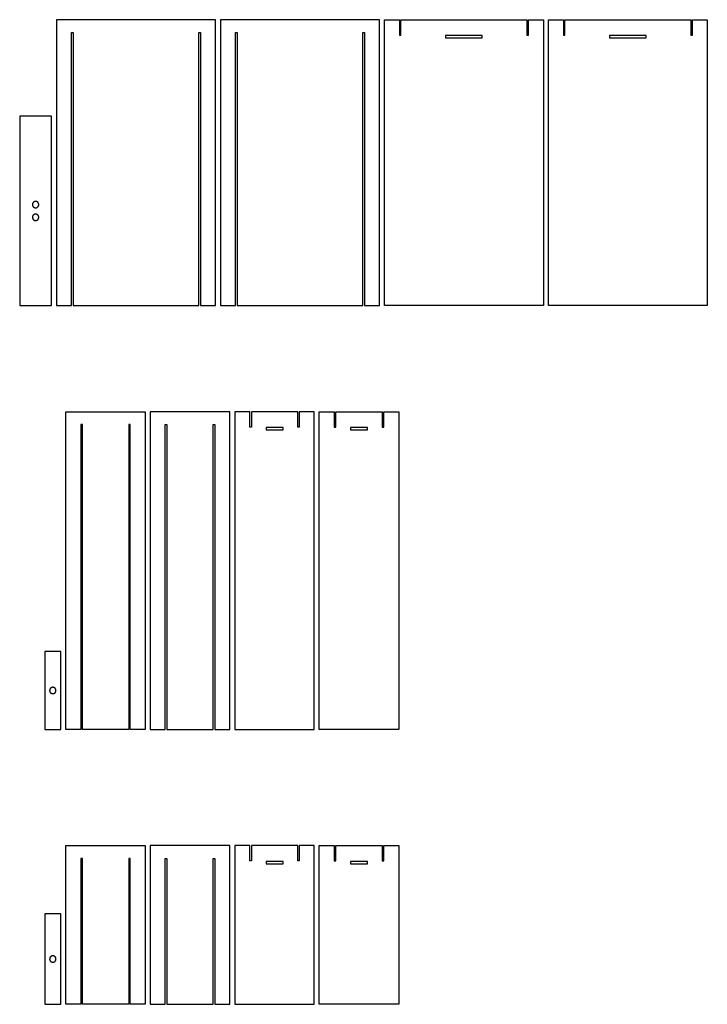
# Model space of a CAD drawing. Header units: millimetres. Extents: x 2949 to 3381, y -812 to 648.
# Tile 1 of 3: x 2949 to 3381, y -812 to -192. Entities that reach past the tile are written whole.
import ezdxf

# ---------------------------------------------------------------- set-up
doc = ezdxf.new("R2010")
doc.units = ezdxf.units.MM
doc.layers.add('Défaut', color=7, linetype='Continuous')

msp = doc.modelspace()

# ---------------------------------------------------------------- linework, layer by layer
at = {"layer": 'Défaut'}
for points in [[(3046.9, -192.4), (2971.9, -192.4), (2971.9, -372.4), (2981.31, -372.4), (2981.31, -200.54), (2982.31, -200.54), (2982.31, -372.4), (3046.9, -372.4), (3061.49, -372.4), (3061.49, -200.54), (3062.49, -200.54), (3062.49, -372.4), (3071.9, -372.4), (3071.9, -192.4)], [(3046.9, -192.4), (2971.9, -192.4), (2971.9, -372.4), (2981.31, -372.4), (2981.31, -200.54), (2982.31, -200.54), (2982.31, -372.4), (3046.9, -372.4), (3061.49, -372.4), (3061.49, -200.54), (3062.49, -200.54), (3062.49, -372.4), (3071.9, -372.4), (3071.9, -192.4)], [(3046.9, -192.4), (2971.9, -192.4), (2971.9, -372.4), (2981.31, -372.4), (2981.31, -200.54), (2982.31, -200.54), (2982.31, -372.4), (3046.9, -372.4), (3061.49, -372.4), (3061.49, -200.54), (3062.49, -200.54), (3062.49, -372.4), (3071.9, -372.4), (3071.9, -192.4)], [(3046.9, -192.4), (2971.9, -192.4), (2971.9, -372.4), (2981.31, -372.4), (2981.31, -200.54), (2982.31, -200.54), (2982.31, -372.4), (3046.9, -372.4), (3061.49, -372.4), (3061.49, -200.54), (3062.49, -200.54), (3062.49, -372.4), (3071.9, -372.4), (3071.9, -192.4)], [(3046.9, -192.4), (2971.9, -192.4), (2971.9, -372.4), (2981.31, -372.4), (2981.31, -200.54), (2982.31, -200.54), (2982.31, -372.4), (3046.9, -372.4), (3061.49, -372.4), (3061.49, -200.54), (3062.49, -200.54), (3062.49, -372.4), (3071.9, -372.4), (3071.9, -192.4)], [(3046.9, -192.4), (2971.9, -192.4), (2971.9, -372.4), (2981.31, -372.4), (2981.31, -200.54), (2982.31, -200.54), (2982.31, -372.4), (3046.9, -372.4), (3061.49, -372.4), (3061.49, -200.54), (3062.49, -200.54), (3062.49, -372.4), (3071.9, -372.4), (3071.9, -192.4)], [(3046.9, -192.4), (2971.9, -192.4), (2971.9, -372.4), (2981.31, -372.4), (2981.31, -200.54), (2982.31, -200.54), (2982.31, -372.4), (3046.9, -372.4), (3061.49, -372.4), (3061.49, -200.54), (3062.49, -200.54), (3062.49, -372.4), (3071.9, -372.4), (3071.9, -192.4)], [(3046.9, -192.4), (2971.9, -192.4), (2971.9, -372.4), (2981.31, -372.4), (2981.31, -200.54), (2982.31, -200.54), (2982.31, -372.4), (3046.9, -372.4), (3061.49, -372.4), (3061.49, -200.54), (3062.49, -200.54), (3062.49, -372.4), (3071.9, -372.4), (3071.9, -192.4)], [(3150.08, -192.4), (3075.08, -192.4), (3075.08, -372.4), (3084.49, -372.4), (3084.49, -200.54), (3085.49, -200.54), (3085.49, -372.4), (3150.08, -372.4), (3164.67, -372.4), (3164.67, -200.54), (3165.67, -200.54), (3165.67, -372.4), (3175.08, -372.4), (3175.08, -192.4)], [(3150.08, -192.4), (3075.08, -192.4), (3075.08, -372.4), (3084.49, -372.4), (3084.49, -200.54), (3085.49, -200.54), (3085.49, -372.4), (3150.08, -372.4), (3164.67, -372.4), (3164.67, -200.54), (3165.67, -200.54), (3165.67, -372.4), (3175.08, -372.4), (3175.08, -192.4)], [(3150.08, -192.4), (3075.08, -192.4), (3075.08, -372.4), (3084.49, -372.4), (3084.49, -200.54), (3085.49, -200.54), (3085.49, -372.4), (3150.08, -372.4), (3164.67, -372.4), (3164.67, -200.54), (3165.67, -200.54), (3165.67, -372.4), (3175.08, -372.4), (3175.08, -192.4)], [(3150.08, -192.4), (3075.08, -192.4), (3075.08, -372.4), (3084.49, -372.4), (3084.49, -200.54), (3085.49, -200.54), (3085.49, -372.4), (3150.08, -372.4), (3164.67, -372.4), (3164.67, -200.54), (3165.67, -200.54), (3165.67, -372.4), (3175.08, -372.4), (3175.08, -192.4)], [(3150.08, -192.4), (3075.08, -192.4), (3075.08, -372.4), (3084.49, -372.4), (3084.49, -200.54), (3085.49, -200.54), (3085.49, -372.4), (3150.08, -372.4), (3164.67, -372.4), (3164.67, -200.54), (3165.67, -200.54), (3165.67, -372.4), (3175.08, -372.4), (3175.08, -192.4)], [(3150.08, -192.4), (3075.08, -192.4), (3075.08, -372.4), (3084.49, -372.4), (3084.49, -200.54), (3085.49, -200.54), (3085.49, -372.4), (3150.08, -372.4), (3164.67, -372.4), (3164.67, -200.54), (3165.67, -200.54), (3165.67, -372.4), (3175.08, -372.4), (3175.08, -192.4)], [(3150.08, -192.4), (3075.08, -192.4), (3075.08, -372.4), (3084.49, -372.4), (3084.49, -200.54), (3085.49, -200.54), (3085.49, -372.4), (3150.08, -372.4), (3164.67, -372.4), (3164.67, -200.54), (3165.67, -200.54), (3165.67, -372.4), (3175.08, -372.4), (3175.08, -192.4)], [(3150.08, -192.4), (3075.08, -192.4), (3075.08, -372.4), (3084.49, -372.4), (3084.49, -200.54), (3085.49, -200.54), (3085.49, -372.4), (3150.08, -372.4), (3164.67, -372.4), (3164.67, -200.54), (3165.67, -200.54), (3165.67, -372.4), (3175.08, -372.4), (3175.08, -192.4)], [(3203.26, -372.4), (3178.26, -372.4), (3178.26, -192.4), (3187.67, -192.4), (3187.67, -202.12), (3188.67, -202.12), (3188.67, -192.4), (3203.26, -192.4), (3267.85, -192.4), (3267.85, -202.12), (3268.85, -202.12), (3268.85, -192.4), (3278.26, -192.4), (3278.26, -372.4)], [(3306.44, -372.4), (3281.44, -372.4), (3281.44, -192.4), (3290.85, -192.4), (3290.85, -202.12), (3291.85, -202.12), (3291.85, -192.4), (3306.44, -192.4), (3371.03, -192.4), (3371.03, -202.12), (3372.03, -202.12), (3372.03, -192.4), (3381.44, -192.4), (3381.44, -372.4)], [(3216.67, -203.91), (3239.85, -203.91), (3239.85, -202.41), (3216.67, -202.41)], [(3319.85, -203.91), (3343.03, -203.91), (3343.03, -202.41), (3319.85, -202.41)], [(2968.72, -372.4), (2968.72, -253.22), (2948.72, -253.22), (2948.72, -372.4)], [(2968.72, -372.4), (2968.72, -253.22), (2948.72, -253.22), (2948.72, -372.4)], [(2960.72, -308.81), (2960.71, -308.74), (2960.71, -308.67), (2960.7, -308.6), (2960.7, -308.53), (2960.69, -308.47), (2960.67, -308.4), (2960.66, -308.33), (2960.64, -308.26), (2960.62, -308.2), (2960.6, -308.13), (2960.57, -308.07), (2960.54, -308), (2960.51, -307.94), (2960.48, -307.88), (2960.45, -307.82), (2960.41, -307.76), (2960.38, -307.7), (2960.34, -307.64), (2960.3, -307.59), (2960.25, -307.53), (2960.21, -307.48), (2960.16, -307.43), (2960.11, -307.38), (2960.06, -307.33), (2960.01, -307.29), (2959.95, -307.24), (2959.9, -307.2), (2959.84, -307.16), (2959.78, -307.12), (2959.73, -307.08), (2959.66, -307.05), (2959.6, -307.02), (2959.54, -306.99), (2959.48, -306.96), (2959.41, -306.94), (2959.35, -306.91), (2959.28, -306.89), (2959.21, -306.87), (2959.15, -306.86), (2959.08, -306.84), (2959.01, -306.83), (2958.94, -306.82), (2958.87, -306.82), (2958.8, -306.81), (2958.73, -306.81), (2958.66, -306.81), (2958.59, -306.81), (2958.52, -306.82), (2958.46, -306.83), (2958.39, -306.84), (2958.32, -306.85), (2958.25, -306.87), (2958.18, -306.88), (2958.12, -306.9), (2958.05, -306.92), (2957.99, -306.95), (2957.92, -306.98), (2957.86, -307), (2957.8, -307.03), (2957.74, -307.07), (2957.68, -307.1), (2957.62, -307.14), (2957.56, -307.18), (2957.5, -307.22), (2957.45, -307.26), (2957.4, -307.31), (2957.34, -307.35), (2957.29, -307.4), (2957.25, -307.45), (2957.2, -307.5), (2957.16, -307.56), (2957.11, -307.61), (2957.07, -307.67), (2957.03, -307.73), (2957, -307.79), (2956.96, -307.85), (2956.93, -307.91), (2956.9, -307.97), (2956.87, -308.03), (2956.85, -308.1), (2956.82, -308.16), (2956.8, -308.23), (2956.78, -308.3), (2956.77, -308.36), (2956.75, -308.43), (2956.74, -308.5), (2956.73, -308.57), (2956.72, -308.64), (2956.72, -308.71), (2956.72, -308.78), (2956.72, -308.85), (2956.72, -308.92), (2956.72, -308.98), (2956.73, -309.05), (2956.74, -309.12), (2956.75, -309.19), (2956.77, -309.26), (2956.78, -309.33), (2956.8, -309.39), (2956.82, -309.46), (2956.85, -309.52), (2956.87, -309.59), (2956.9, -309.65), (2956.93, -309.71), (2956.96, -309.78), (2957, -309.84), (2957.03, -309.9), (2957.07, -309.95), (2957.11, -310.01), (2957.16, -310.06), (2957.2, -310.12), (2957.25, -310.17), (2957.29, -310.22), (2957.34, -310.27), (2957.4, -310.31), (2957.45, -310.36), (2957.5, -310.4), (2957.56, -310.44), (2957.62, -310.48), (2957.68, -310.52), (2957.74, -310.55), (2957.8, -310.59), (2957.86, -310.62), (2957.92, -310.65), (2957.99, -310.67), (2958.05, -310.7), (2958.12, -310.72), (2958.18, -310.74), (2958.25, -310.76), (2958.32, -310.77), (2958.39, -310.78), (2958.46, -310.79), (2958.52, -310.8), (2958.59, -310.81), (2958.66, -310.81), (2958.73, -310.81), (2958.8, -310.81), (2958.87, -310.81), (2958.94, -310.8), (2959.01, -310.79), (2959.08, -310.78), (2959.15, -310.76), (2959.21, -310.75), (2959.28, -310.73), (2959.35, -310.71), (2959.41, -310.69), (2959.48, -310.66), (2959.54, -310.63), (2959.6, -310.6), (2959.66, -310.57), (2959.73, -310.54), (2959.78, -310.5), (2959.84, -310.46), (2959.9, -310.42), (2959.95, -310.38), (2960.01, -310.34), (2960.06, -310.29), (2960.11, -310.24), (2960.16, -310.19), (2960.21, -310.14), (2960.25, -310.09), (2960.3, -310.04), (2960.34, -309.98), (2960.38, -309.92), (2960.41, -309.87), (2960.45, -309.81), (2960.48, -309.75), (2960.51, -309.68), (2960.54, -309.62), (2960.57, -309.56), (2960.6, -309.49), (2960.62, -309.43), (2960.64, -309.36), (2960.66, -309.29), (2960.67, -309.22), (2960.69, -309.16), (2960.7, -309.09), (2960.7, -309.02), (2960.71, -308.95), (2960.71, -308.88)], [(2960.72, -308.81), (2960.71, -308.74), (2960.71, -308.67), (2960.7, -308.6), (2960.7, -308.53), (2960.69, -308.47), (2960.67, -308.4), (2960.66, -308.33), (2960.64, -308.26), (2960.62, -308.2), (2960.6, -308.13), (2960.57, -308.07), (2960.54, -308), (2960.51, -307.94), (2960.48, -307.88), (2960.45, -307.82), (2960.41, -307.76), (2960.38, -307.7), (2960.34, -307.64), (2960.3, -307.59), (2960.25, -307.53), (2960.21, -307.48), (2960.16, -307.43), (2960.11, -307.38), (2960.06, -307.33), (2960.01, -307.29), (2959.95, -307.24), (2959.9, -307.2), (2959.84, -307.16), (2959.78, -307.12), (2959.73, -307.08), (2959.66, -307.05), (2959.6, -307.02), (2959.54, -306.99), (2959.48, -306.96), (2959.41, -306.94), (2959.35, -306.91), (2959.28, -306.89), (2959.21, -306.87), (2959.15, -306.86), (2959.08, -306.84), (2959.01, -306.83), (2958.94, -306.82), (2958.87, -306.82), (2958.8, -306.81), (2958.73, -306.81), (2958.66, -306.81), (2958.59, -306.81), (2958.52, -306.82), (2958.46, -306.83), (2958.39, -306.84), (2958.32, -306.85), (2958.25, -306.87), (2958.18, -306.88), (2958.12, -306.9), (2958.05, -306.92), (2957.99, -306.95), (2957.92, -306.98), (2957.86, -307), (2957.8, -307.03), (2957.74, -307.07), (2957.68, -307.1), (2957.62, -307.14), (2957.56, -307.18), (2957.5, -307.22), (2957.45, -307.26), (2957.4, -307.31), (2957.34, -307.35), (2957.29, -307.4), (2957.25, -307.45), (2957.2, -307.5), (2957.16, -307.56), (2957.11, -307.61), (2957.07, -307.67), (2957.03, -307.73), (2957, -307.79), (2956.96, -307.85), (2956.93, -307.91), (2956.9, -307.97), (2956.87, -308.03), (2956.85, -308.1), (2956.82, -308.16), (2956.8, -308.23), (2956.78, -308.3), (2956.77, -308.36), (2956.75, -308.43), (2956.74, -308.5), (2956.73, -308.57), (2956.72, -308.64), (2956.72, -308.71), (2956.72, -308.78), (2956.72, -308.85), (2956.72, -308.92), (2956.72, -308.98), (2956.73, -309.05), (2956.74, -309.12), (2956.75, -309.19), (2956.77, -309.26), (2956.78, -309.33), (2956.8, -309.39), (2956.82, -309.46), (2956.85, -309.52), (2956.87, -309.59), (2956.9, -309.65), (2956.93, -309.71), (2956.96, -309.78), (2957, -309.84), (2957.03, -309.9), (2957.07, -309.95), (2957.11, -310.01), (2957.16, -310.06), (2957.2, -310.12), (2957.25, -310.17), (2957.29, -310.22), (2957.34, -310.27), (2957.4, -310.31), (2957.45, -310.36), (2957.5, -310.4), (2957.56, -310.44), (2957.62, -310.48), (2957.68, -310.52), (2957.74, -310.55), (2957.8, -310.59), (2957.86, -310.62), (2957.92, -310.65), (2957.99, -310.67), (2958.05, -310.7), (2958.12, -310.72), (2958.18, -310.74), (2958.25, -310.76), (2958.32, -310.77), (2958.39, -310.78), (2958.46, -310.79), (2958.52, -310.8), (2958.59, -310.81), (2958.66, -310.81), (2958.73, -310.81), (2958.8, -310.81), (2958.87, -310.81), (2958.94, -310.8), (2959.01, -310.79), (2959.08, -310.78), (2959.15, -310.76), (2959.21, -310.75), (2959.28, -310.73), (2959.35, -310.71), (2959.41, -310.69), (2959.48, -310.66), (2959.54, -310.63), (2959.6, -310.6), (2959.66, -310.57), (2959.73, -310.54), (2959.78, -310.5), (2959.84, -310.46), (2959.9, -310.42), (2959.95, -310.38), (2960.01, -310.34), (2960.06, -310.29), (2960.11, -310.24), (2960.16, -310.19), (2960.21, -310.14), (2960.25, -310.09), (2960.3, -310.04), (2960.34, -309.98), (2960.38, -309.92), (2960.41, -309.87), (2960.45, -309.81), (2960.48, -309.75), (2960.51, -309.68), (2960.54, -309.62), (2960.57, -309.56), (2960.6, -309.49), (2960.62, -309.43), (2960.64, -309.36), (2960.66, -309.29), (2960.67, -309.22), (2960.69, -309.16), (2960.7, -309.09), (2960.7, -309.02), (2960.71, -308.95), (2960.71, -308.88)], [(2960.72, -316.81), (2960.71, -316.74), (2960.71, -316.67), (2960.7, -316.6), (2960.7, -316.53), (2960.69, -316.47), (2960.67, -316.4), (2960.66, -316.33), (2960.64, -316.26), (2960.62, -316.2), (2960.6, -316.13), (2960.57, -316.07), (2960.54, -316), (2960.51, -315.94), (2960.48, -315.88), (2960.45, -315.82), (2960.41, -315.76), (2960.38, -315.7), (2960.34, -315.64), (2960.3, -315.59), (2960.25, -315.53), (2960.21, -315.48), (2960.16, -315.43), (2960.11, -315.38), (2960.06, -315.33), (2960.01, -315.29), (2959.95, -315.24), (2959.9, -315.2), (2959.84, -315.16), (2959.78, -315.12), (2959.73, -315.08), (2959.66, -315.05), (2959.6, -315.02), (2959.54, -314.99), (2959.48, -314.96), (2959.41, -314.94), (2959.35, -314.91), (2959.28, -314.89), (2959.21, -314.87), (2959.15, -314.86), (2959.08, -314.84), (2959.01, -314.83), (2958.94, -314.82), (2958.87, -314.82), (2958.8, -314.81), (2958.73, -314.81), (2958.66, -314.81), (2958.59, -314.81), (2958.52, -314.82), (2958.46, -314.83), (2958.39, -314.84), (2958.32, -314.85), (2958.25, -314.87), (2958.18, -314.88), (2958.12, -314.9), (2958.05, -314.92), (2957.99, -314.95), (2957.92, -314.98), (2957.86, -315), (2957.8, -315.03), (2957.74, -315.07), (2957.68, -315.1), (2957.62, -315.14), (2957.56, -315.18), (2957.5, -315.22), (2957.45, -315.26), (2957.4, -315.31), (2957.34, -315.35), (2957.29, -315.4), (2957.25, -315.45), (2957.2, -315.5), (2957.16, -315.56), (2957.11, -315.61), (2957.07, -315.67), (2957.03, -315.73), (2957, -315.79), (2956.96, -315.85), (2956.93, -315.91), (2956.9, -315.97), (2956.87, -316.03), (2956.85, -316.1), (2956.82, -316.16), (2956.8, -316.23), (2956.78, -316.3), (2956.77, -316.36), (2956.75, -316.43), (2956.74, -316.5), (2956.73, -316.57), (2956.72, -316.64), (2956.72, -316.71), (2956.72, -316.78), (2956.72, -316.85), (2956.72, -316.92), (2956.72, -316.98), (2956.73, -317.05), (2956.74, -317.12), (2956.75, -317.19), (2956.77, -317.26), (2956.78, -317.33), (2956.8, -317.39), (2956.82, -317.46), (2956.85, -317.52), (2956.87, -317.59), (2956.9, -317.65), (2956.93, -317.71), (2956.96, -317.78), (2957, -317.84), (2957.03, -317.9), (2957.07, -317.95), (2957.11, -318.01), (2957.16, -318.06), (2957.2, -318.12), (2957.25, -318.17), (2957.29, -318.22), (2957.34, -318.27), (2957.4, -318.31), (2957.45, -318.36), (2957.5, -318.4), (2957.56, -318.44), (2957.62, -318.48), (2957.68, -318.52), (2957.74, -318.55), (2957.8, -318.59), (2957.86, -318.62), (2957.92, -318.65), (2957.99, -318.67), (2958.05, -318.7), (2958.12, -318.72), (2958.18, -318.74), (2958.25, -318.76), (2958.32, -318.77), (2958.39, -318.78), (2958.46, -318.79), (2958.52, -318.8), (2958.59, -318.81), (2958.66, -318.81), (2958.73, -318.81), (2958.8, -318.81), (2958.87, -318.81), (2958.94, -318.8), (2959.01, -318.79), (2959.08, -318.78), (2959.15, -318.76), (2959.21, -318.75), (2959.28, -318.73), (2959.35, -318.71), (2959.41, -318.69), (2959.48, -318.66), (2959.54, -318.63), (2959.6, -318.6), (2959.66, -318.57), (2959.73, -318.54), (2959.78, -318.5), (2959.84, -318.46), (2959.9, -318.42), (2959.95, -318.38), (2960.01, -318.34), (2960.06, -318.29), (2960.11, -318.24), (2960.16, -318.19), (2960.21, -318.14), (2960.25, -318.09), (2960.3, -318.04), (2960.34, -317.98), (2960.38, -317.92), (2960.41, -317.87), (2960.45, -317.81), (2960.48, -317.75), (2960.51, -317.68), (2960.54, -317.62), (2960.57, -317.56), (2960.6, -317.49), (2960.62, -317.43), (2960.64, -317.36), (2960.66, -317.29), (2960.67, -317.22), (2960.69, -317.16), (2960.7, -317.09), (2960.7, -317.02), (2960.71, -316.95), (2960.71, -316.88)], [(2960.72, -316.81), (2960.71, -316.74), (2960.71, -316.67), (2960.7, -316.6), (2960.7, -316.53), (2960.69, -316.47), (2960.67, -316.4), (2960.66, -316.33), (2960.64, -316.26), (2960.62, -316.2), (2960.6, -316.13), (2960.57, -316.07), (2960.54, -316), (2960.51, -315.94), (2960.48, -315.88), (2960.45, -315.82), (2960.41, -315.76), (2960.38, -315.7), (2960.34, -315.64), (2960.3, -315.59), (2960.25, -315.53), (2960.21, -315.48), (2960.16, -315.43), (2960.11, -315.38), (2960.06, -315.33), (2960.01, -315.29), (2959.95, -315.24), (2959.9, -315.2), (2959.84, -315.16), (2959.78, -315.12), (2959.73, -315.08), (2959.66, -315.05), (2959.6, -315.02), (2959.54, -314.99), (2959.48, -314.96), (2959.41, -314.94), (2959.35, -314.91), (2959.28, -314.89), (2959.21, -314.87), (2959.15, -314.86), (2959.08, -314.84), (2959.01, -314.83), (2958.94, -314.82), (2958.87, -314.82), (2958.8, -314.81), (2958.73, -314.81), (2958.66, -314.81), (2958.59, -314.81), (2958.52, -314.82), (2958.46, -314.83), (2958.39, -314.84), (2958.32, -314.85), (2958.25, -314.87), (2958.18, -314.88), (2958.12, -314.9), (2958.05, -314.92), (2957.99, -314.95), (2957.92, -314.98), (2957.86, -315), (2957.8, -315.03), (2957.74, -315.07), (2957.68, -315.1), (2957.62, -315.14), (2957.56, -315.18), (2957.5, -315.22), (2957.45, -315.26), (2957.4, -315.31), (2957.34, -315.35), (2957.29, -315.4), (2957.25, -315.45), (2957.2, -315.5), (2957.16, -315.56), (2957.11, -315.61), (2957.07, -315.67), (2957.03, -315.73), (2957, -315.79), (2956.96, -315.85), (2956.93, -315.91), (2956.9, -315.97), (2956.87, -316.03), (2956.85, -316.1), (2956.82, -316.16), (2956.8, -316.23), (2956.78, -316.3), (2956.77, -316.36), (2956.75, -316.43), (2956.74, -316.5), (2956.73, -316.57), (2956.72, -316.64), (2956.72, -316.71), (2956.72, -316.78), (2956.72, -316.85), (2956.72, -316.92), (2956.72, -316.98), (2956.73, -317.05), (2956.74, -317.12), (2956.75, -317.19), (2956.77, -317.26), (2956.78, -317.33), (2956.8, -317.39), (2956.82, -317.46), (2956.85, -317.52), (2956.87, -317.59), (2956.9, -317.65), (2956.93, -317.71), (2956.96, -317.78), (2957, -317.84), (2957.03, -317.9), (2957.07, -317.95), (2957.11, -318.01), (2957.16, -318.06), (2957.2, -318.12), (2957.25, -318.17), (2957.29, -318.22), (2957.34, -318.27), (2957.4, -318.31), (2957.45, -318.36), (2957.5, -318.4), (2957.56, -318.44), (2957.62, -318.48), (2957.68, -318.52), (2957.74, -318.55), (2957.8, -318.59), (2957.86, -318.62), (2957.92, -318.65), (2957.99, -318.67), (2958.05, -318.7), (2958.12, -318.72), (2958.18, -318.74), (2958.25, -318.76), (2958.32, -318.77), (2958.39, -318.78), (2958.46, -318.79), (2958.52, -318.8), (2958.59, -318.81), (2958.66, -318.81), (2958.73, -318.81), (2958.8, -318.81), (2958.87, -318.81), (2958.94, -318.8), (2959.01, -318.79), (2959.08, -318.78), (2959.15, -318.76), (2959.21, -318.75), (2959.28, -318.73), (2959.35, -318.71), (2959.41, -318.69), (2959.48, -318.66), (2959.54, -318.63), (2959.6, -318.6), (2959.66, -318.57), (2959.73, -318.54), (2959.78, -318.5), (2959.84, -318.46), (2959.9, -318.42), (2959.95, -318.38), (2960.01, -318.34), (2960.06, -318.29), (2960.11, -318.24), (2960.16, -318.19), (2960.21, -318.14), (2960.25, -318.09), (2960.3, -318.04), (2960.34, -317.98), (2960.38, -317.92), (2960.41, -317.87), (2960.45, -317.81), (2960.48, -317.75), (2960.51, -317.68), (2960.54, -317.62), (2960.57, -317.56), (2960.6, -317.49), (2960.62, -317.43), (2960.64, -317.36), (2960.66, -317.29), (2960.67, -317.22), (2960.69, -317.16), (2960.7, -317.09), (2960.7, -317.02), (2960.71, -316.95), (2960.71, -316.88)], [(3002.74, -439.18), (3027.74, -439.18), (3027.74, -639.18), (3018.33, -639.18), (3018.33, -447.32), (3017.33, -447.32), (3017.33, -639.18), (3002.74, -639.18), (2988.15, -639.18), (2988.15, -447.32), (2987.15, -447.32), (2987.15, -639.18), (2977.74, -639.18), (2977.74, -439.18)], [(3002.74, -439.18), (3027.74, -439.18), (3027.74, -639.18), (3018.33, -639.18), (3018.33, -447.32), (3017.33, -447.32), (3017.33, -639.18), (3002.74, -639.18), (2988.15, -639.18), (2988.15, -447.32), (2987.15, -447.32), (2987.15, -639.18), (2977.74, -639.18), (2977.74, -439.18)], [(3055.92, -439.18), (3030.92, -439.18), (3030.92, -639.18), (3040.33, -639.18), (3040.33, -447.32), (3041.33, -447.32), (3041.33, -639.18), (3055.92, -639.18), (3070.51, -639.18), (3070.51, -447.32), (3071.51, -447.32), (3071.51, -639.18), (3080.92, -639.18), (3080.92, -439.18)], [(3055.92, -439.18), (3030.92, -439.18), (3030.92, -639.18), (3040.33, -639.18), (3040.33, -447.32), (3041.33, -447.32), (3041.33, -639.18), (3055.92, -639.18), (3070.51, -639.18), (3070.51, -447.32), (3071.51, -447.32), (3071.51, -639.18), (3080.92, -639.18), (3080.92, -439.18)], [(3109.1, -439.18), (3094.51, -439.18), (3094.51, -448.9), (3093.51, -448.9), (3093.51, -439.18), (3084.1, -439.18), (3084.1, -639.18), (3109.1, -639.18), (3134.1, -639.18), (3134.1, -439.18), (3124.69, -439.18), (3124.69, -448.9), (3123.69, -448.9), (3123.69, -439.18)], [(3162.28, -439.18), (3176.87, -439.18), (3176.87, -448.9), (3177.87, -448.9), (3177.87, -439.18), (3187.28, -439.18), (3187.28, -639.18), (3162.28, -639.18), (3137.28, -639.18), (3137.28, -439.18), (3146.69, -439.18), (3146.69, -448.9), (3147.69, -448.9), (3147.69, -439.18)], [(3103.74, -450.69), (3114.47, -450.69), (3114.47, -449.19), (3103.74, -449.19)], [(3156.92, -450.69), (3167.65, -450.69), (3167.65, -449.19), (3156.92, -449.19)], [(2974.56, -639.18), (2974.56, -590.18), (2964.56, -590.18), (2964.56, -639.18)], [(2974.56, -639.18), (2974.56, -590.18), (2964.56, -590.18), (2964.56, -639.18)], [(2971.56, -614.68), (2971.56, -614.61), (2971.56, -614.54), (2971.55, -614.47), (2971.55, -614.4), (2971.53, -614.34), (2971.52, -614.27), (2971.51, -614.2), (2971.49, -614.13), (2971.47, -614.07), (2971.45, -614), (2971.42, -613.94), (2971.39, -613.87), (2971.36, -613.81), (2971.33, -613.75), (2971.3, -613.69), (2971.26, -613.63), (2971.23, -613.57), (2971.19, -613.51), (2971.15, -613.46), (2971.1, -613.4), (2971.06, -613.35), (2971.01, -613.3), (2970.96, -613.25), (2970.91, -613.2), (2970.86, -613.16), (2970.8, -613.11), (2970.75, -613.07), (2970.69, -613.03), (2970.63, -612.99), (2970.57, -612.95), (2970.51, -612.92), (2970.45, -612.89), (2970.39, -612.86), (2970.33, -612.83), (2970.26, -612.81), (2970.2, -612.78), (2970.13, -612.76), (2970.06, -612.74), (2970, -612.73), (2969.93, -612.71), (2969.86, -612.7), (2969.79, -612.69), (2969.72, -612.69), (2969.65, -612.68), (2969.58, -612.68), (2969.51, -612.68), (2969.44, -612.68), (2969.37, -612.69), (2969.31, -612.7), (2969.24, -612.71), (2969.17, -612.72), (2969.1, -612.74), (2969.03, -612.75), (2968.97, -612.77), (2968.9, -612.79), (2968.84, -612.82), (2968.77, -612.85), (2968.71, -612.87), (2968.65, -612.9), (2968.58, -612.94), (2968.53, -612.97), (2968.47, -613.01), (2968.41, -613.05), (2968.35, -613.09), (2968.3, -613.13), (2968.25, -613.18), (2968.19, -613.22), (2968.14, -613.27), (2968.1, -613.32), (2968.05, -613.37), (2968.01, -613.43), (2967.96, -613.48), (2967.92, -613.54), (2967.88, -613.6), (2967.85, -613.66), (2967.81, -613.72), (2967.78, -613.78), (2967.75, -613.84), (2967.72, -613.9), (2967.7, -613.97), (2967.67, -614.03), (2967.65, -614.1), (2967.63, -614.17), (2967.62, -614.23), (2967.6, -614.3), (2967.59, -614.37), (2967.58, -614.44), (2967.57, -614.51), (2967.57, -614.58), (2967.57, -614.65), (2967.57, -614.72), (2967.57, -614.79), (2967.57, -614.85), (2967.58, -614.92), (2967.59, -614.99), (2967.6, -615.06), (2967.62, -615.13), (2967.63, -615.2), (2967.65, -615.26), (2967.67, -615.33), (2967.7, -615.39), (2967.72, -615.46), (2967.75, -615.52), (2967.78, -615.58), (2967.81, -615.65), (2967.85, -615.71), (2967.88, -615.77), (2967.92, -615.82), (2967.96, -615.88), (2968.01, -615.93), (2968.05, -615.99), (2968.1, -616.04), (2968.14, -616.09), (2968.19, -616.14), (2968.25, -616.18), (2968.3, -616.23), (2968.35, -616.27), (2968.41, -616.31), (2968.47, -616.35), (2968.53, -616.39), (2968.58, -616.42), (2968.65, -616.46), (2968.71, -616.49), (2968.77, -616.52), (2968.84, -616.54), (2968.9, -616.57), (2968.97, -616.59), (2969.03, -616.61), (2969.1, -616.63), (2969.17, -616.64), (2969.24, -616.65), (2969.31, -616.66), (2969.37, -616.67), (2969.44, -616.68), (2969.51, -616.68), (2969.58, -616.68), (2969.65, -616.68), (2969.72, -616.68), (2969.79, -616.67), (2969.86, -616.66), (2969.93, -616.65), (2970, -616.63), (2970.06, -616.62), (2970.13, -616.6), (2970.2, -616.58), (2970.26, -616.56), (2970.33, -616.53), (2970.39, -616.5), (2970.45, -616.47), (2970.51, -616.44), (2970.57, -616.41), (2970.63, -616.37), (2970.69, -616.33), (2970.75, -616.29), (2970.8, -616.25), (2970.86, -616.21), (2970.91, -616.16), (2970.96, -616.11), (2971.01, -616.06), (2971.06, -616.01), (2971.1, -615.96), (2971.15, -615.91), (2971.19, -615.85), (2971.23, -615.79), (2971.26, -615.74), (2971.3, -615.68), (2971.33, -615.62), (2971.36, -615.55), (2971.39, -615.49), (2971.42, -615.43), (2971.45, -615.36), (2971.47, -615.3), (2971.49, -615.23), (2971.51, -615.16), (2971.52, -615.09), (2971.53, -615.03), (2971.55, -614.96), (2971.55, -614.89), (2971.56, -614.82), (2971.56, -614.75)], [(2971.56, -614.68), (2971.56, -614.61), (2971.56, -614.54), (2971.55, -614.47), (2971.55, -614.4), (2971.53, -614.34), (2971.52, -614.27), (2971.51, -614.2), (2971.49, -614.13), (2971.47, -614.07), (2971.45, -614), (2971.42, -613.94), (2971.39, -613.87), (2971.36, -613.81), (2971.33, -613.75), (2971.3, -613.69), (2971.26, -613.63), (2971.23, -613.57), (2971.19, -613.51), (2971.15, -613.46), (2971.1, -613.4), (2971.06, -613.35), (2971.01, -613.3), (2970.96, -613.25), (2970.91, -613.2), (2970.86, -613.16), (2970.8, -613.11), (2970.75, -613.07), (2970.69, -613.03), (2970.63, -612.99), (2970.57, -612.95), (2970.51, -612.92), (2970.45, -612.89), (2970.39, -612.86), (2970.33, -612.83), (2970.26, -612.81), (2970.2, -612.78), (2970.13, -612.76), (2970.06, -612.74), (2970, -612.73), (2969.93, -612.71), (2969.86, -612.7), (2969.79, -612.69), (2969.72, -612.69), (2969.65, -612.68), (2969.58, -612.68), (2969.51, -612.68), (2969.44, -612.68), (2969.37, -612.69), (2969.31, -612.7), (2969.24, -612.71), (2969.17, -612.72), (2969.1, -612.74), (2969.03, -612.75), (2968.97, -612.77), (2968.9, -612.79), (2968.84, -612.82), (2968.77, -612.85), (2968.71, -612.87), (2968.65, -612.9), (2968.58, -612.94), (2968.53, -612.97), (2968.47, -613.01), (2968.41, -613.05), (2968.35, -613.09), (2968.3, -613.13), (2968.25, -613.18), (2968.19, -613.22), (2968.14, -613.27), (2968.1, -613.32), (2968.05, -613.37), (2968.01, -613.43), (2967.96, -613.48), (2967.92, -613.54), (2967.88, -613.6), (2967.85, -613.66), (2967.81, -613.72), (2967.78, -613.78), (2967.75, -613.84), (2967.72, -613.9), (2967.7, -613.97), (2967.67, -614.03), (2967.65, -614.1), (2967.63, -614.17), (2967.62, -614.23), (2967.6, -614.3), (2967.59, -614.37), (2967.58, -614.44), (2967.57, -614.51), (2967.57, -614.58), (2967.57, -614.65), (2967.57, -614.72), (2967.57, -614.79), (2967.57, -614.85), (2967.58, -614.92), (2967.59, -614.99), (2967.6, -615.06), (2967.62, -615.13), (2967.63, -615.2), (2967.65, -615.26), (2967.67, -615.33), (2967.7, -615.39), (2967.72, -615.46), (2967.75, -615.52), (2967.78, -615.58), (2967.81, -615.65), (2967.85, -615.71), (2967.88, -615.77), (2967.92, -615.82), (2967.96, -615.88), (2968.01, -615.93), (2968.05, -615.99), (2968.1, -616.04), (2968.14, -616.09), (2968.19, -616.14), (2968.25, -616.18), (2968.3, -616.23), (2968.35, -616.27), (2968.41, -616.31), (2968.47, -616.35), (2968.53, -616.39), (2968.58, -616.42), (2968.65, -616.46), (2968.71, -616.49), (2968.77, -616.52), (2968.84, -616.54), (2968.9, -616.57), (2968.97, -616.59), (2969.03, -616.61), (2969.1, -616.63), (2969.17, -616.64), (2969.24, -616.65), (2969.31, -616.66), (2969.37, -616.67), (2969.44, -616.68), (2969.51, -616.68), (2969.58, -616.68), (2969.65, -616.68), (2969.72, -616.68), (2969.79, -616.67), (2969.86, -616.66), (2969.93, -616.65), (2970, -616.63), (2970.06, -616.62), (2970.13, -616.6), (2970.2, -616.58), (2970.26, -616.56), (2970.33, -616.53), (2970.39, -616.5), (2970.45, -616.47), (2970.51, -616.44), (2970.57, -616.41), (2970.63, -616.37), (2970.69, -616.33), (2970.75, -616.29), (2970.8, -616.25), (2970.86, -616.21), (2970.91, -616.16), (2970.96, -616.11), (2971.01, -616.06), (2971.06, -616.01), (2971.1, -615.96), (2971.15, -615.91), (2971.19, -615.85), (2971.23, -615.79), (2971.26, -615.74), (2971.3, -615.68), (2971.33, -615.62), (2971.36, -615.55), (2971.39, -615.49), (2971.42, -615.43), (2971.45, -615.36), (2971.47, -615.3), (2971.49, -615.23), (2971.51, -615.16), (2971.52, -615.09), (2971.53, -615.03), (2971.55, -614.96), (2971.55, -614.89), (2971.56, -614.82), (2971.56, -614.75)], [(3002.74, -712.23), (3027.74, -712.23), (3027.74, -812.23), (3018.33, -812.23), (3018.33, -720.37), (3017.33, -720.37), (3017.33, -812.23), (3002.74, -812.23), (2988.15, -812.23), (2988.15, -720.37), (2987.15, -720.37), (2987.15, -812.23), (2977.74, -812.23), (2977.74, -712.23)], [(3002.74, -712.23), (3027.74, -712.23), (3027.74, -812.23), (3018.33, -812.23), (3018.33, -720.37), (3017.33, -720.37), (3017.33, -812.23), (3002.74, -812.23), (2988.15, -812.23), (2988.15, -720.37), (2987.15, -720.37), (2987.15, -812.23), (2977.74, -812.23), (2977.74, -712.23)], [(3002.74, -712.23), (3027.74, -712.23), (3027.74, -812.23), (3018.33, -812.23), (3018.33, -720.37), (3017.33, -720.37), (3017.33, -812.23), (3002.74, -812.23), (2988.15, -812.23), (2988.15, -720.37), (2987.15, -720.37), (2987.15, -812.23), (2977.74, -812.23), (2977.74, -712.23)], [(3002.74, -712.23), (3027.74, -712.23), (3027.74, -812.23), (3018.33, -812.23), (3018.33, -720.37), (3017.33, -720.37), (3017.33, -812.23), (3002.74, -812.23), (2988.15, -812.23), (2988.15, -720.37), (2987.15, -720.37), (2987.15, -812.23), (2977.74, -812.23), (2977.74, -712.23)], [(3055.92, -712.23), (3030.92, -712.23), (3030.92, -812.23), (3040.33, -812.23), (3040.33, -720.37), (3041.33, -720.37), (3041.33, -812.23), (3055.92, -812.23), (3070.51, -812.23), (3070.51, -720.37), (3071.51, -720.37), (3071.51, -812.23), (3080.92, -812.23), (3080.92, -712.23)], [(3055.92, -712.23), (3030.92, -712.23), (3030.92, -812.23), (3040.33, -812.23), (3040.33, -720.37), (3041.33, -720.37), (3041.33, -812.23), (3055.92, -812.23), (3070.51, -812.23), (3070.51, -720.37), (3071.51, -720.37), (3071.51, -812.23), (3080.92, -812.23), (3080.92, -712.23)], [(3055.92, -712.23), (3030.92, -712.23), (3030.92, -812.23), (3040.33, -812.23), (3040.33, -720.37), (3041.33, -720.37), (3041.33, -812.23), (3055.92, -812.23), (3070.51, -812.23), (3070.51, -720.37), (3071.51, -720.37), (3071.51, -812.23), (3080.92, -812.23), (3080.92, -712.23)], [(3055.92, -712.23), (3030.92, -712.23), (3030.92, -812.23), (3040.33, -812.23), (3040.33, -720.37), (3041.33, -720.37), (3041.33, -812.23), (3055.92, -812.23), (3070.51, -812.23), (3070.51, -720.37), (3071.51, -720.37), (3071.51, -812.23), (3080.92, -812.23), (3080.92, -712.23)], [(3109.1, -712.23), (3094.51, -712.23), (3094.51, -721.95), (3093.51, -721.95), (3093.51, -712.23), (3084.1, -712.23), (3084.1, -812.23), (3109.1, -812.23), (3134.1, -812.23), (3134.1, -712.23), (3124.69, -712.23), (3124.69, -721.95), (3123.69, -721.95), (3123.69, -712.23)], [(3109.1, -712.23), (3094.51, -712.23), (3094.51, -721.95), (3093.51, -721.95), (3093.51, -712.23), (3084.1, -712.23), (3084.1, -812.23), (3109.1, -812.23), (3134.1, -812.23), (3134.1, -712.23), (3124.69, -712.23), (3124.69, -721.95), (3123.69, -721.95), (3123.69, -712.23)], [(3162.28, -712.23), (3176.87, -712.23), (3176.87, -721.95), (3177.87, -721.95), (3177.87, -712.23), (3187.28, -712.23), (3187.28, -812.23), (3162.28, -812.23), (3137.28, -812.23), (3137.28, -712.23), (3146.69, -712.23), (3146.69, -721.95), (3147.69, -721.95), (3147.69, -712.23)], [(3162.28, -712.23), (3176.87, -712.23), (3176.87, -721.95), (3177.87, -721.95), (3177.87, -712.23), (3187.28, -712.23), (3187.28, -812.23), (3162.28, -812.23), (3137.28, -812.23), (3137.28, -712.23), (3146.69, -712.23), (3146.69, -721.95), (3147.69, -721.95), (3147.69, -712.23)], [(3103.74, -723.74), (3114.47, -723.74), (3114.47, -722.24), (3103.74, -722.24)], [(3103.74, -723.74), (3114.47, -723.74), (3114.47, -722.24), (3103.74, -722.24)], [(3156.92, -723.74), (3167.65, -723.74), (3167.65, -722.24), (3156.92, -722.24)], [(3156.92, -723.74), (3167.65, -723.74), (3167.65, -722.24), (3156.92, -722.24)], [(2974.56, -812.23), (2974.56, -755.23), (2964.56, -755.23), (2964.56, -812.23)], [(2974.56, -812.23), (2974.56, -755.23), (2964.56, -755.23), (2964.56, -812.23)], [(2971.56, -783.73), (2971.56, -783.69), (2971.56, -783.65), (2971.56, -783.6), (2971.56, -783.56), (2971.55, -783.51), (2971.55, -783.46), (2971.54, -783.42), (2971.53, -783.37), (2971.52, -783.32), (2971.51, -783.28), (2971.5, -783.23), (2971.49, -783.18), (2971.47, -783.14), (2971.46, -783.09), (2971.44, -783.05), (2971.42, -783), (2971.41, -782.95), (2971.39, -782.91), (2971.36, -782.86), (2971.34, -782.82), (2971.32, -782.77), (2971.29, -782.73), (2971.27, -782.68), (2971.24, -782.64), (2971.21, -782.6), (2971.18, -782.56), (2971.15, -782.51), (2971.12, -782.47), (2971.08, -782.43), (2971.05, -782.4), (2971.02, -782.36), (2970.98, -782.32), (2970.94, -782.28), (2970.9, -782.25), (2970.87, -782.22), (2970.83, -782.18), (2970.79, -782.15), (2970.74, -782.12), (2970.7, -782.09), (2970.66, -782.06), (2970.62, -782.03), (2970.57, -782.01), (2970.53, -781.98), (2970.48, -781.96), (2970.44, -781.94), (2970.39, -781.91), (2970.35, -781.89), (2970.3, -781.88), (2970.25, -781.86), (2970.21, -781.84), (2970.16, -781.83), (2970.12, -781.81), (2970.07, -781.8), (2970.02, -781.79), (2969.98, -781.78), (2969.93, -781.77), (2969.88, -781.76), (2969.84, -781.75), (2969.79, -781.75), (2969.74, -781.74), (2969.7, -781.74), (2969.65, -781.74), (2969.61, -781.74), (2969.56, -781.73), (2969.52, -781.74), (2969.48, -781.74), (2969.43, -781.74), (2969.39, -781.74), (2969.34, -781.75), (2969.29, -781.75), (2969.25, -781.76), (2969.2, -781.77), (2969.15, -781.78), (2969.11, -781.79), (2969.06, -781.8), (2969.01, -781.81), (2968.97, -781.83), (2968.92, -781.84), (2968.87, -781.86), (2968.83, -781.88), (2968.78, -781.89), (2968.74, -781.91), (2968.69, -781.94), (2968.65, -781.96), (2968.6, -781.98), (2968.56, -782.01), (2968.51, -782.03), (2968.47, -782.06), (2968.43, -782.09), (2968.39, -782.12), (2968.34, -782.15), (2968.3, -782.18), (2968.26, -782.22), (2968.23, -782.25), (2968.19, -782.28), (2968.15, -782.32), (2968.11, -782.36), (2968.08, -782.4), (2968.05, -782.43), (2968.01, -782.47), (2967.98, -782.51), (2967.95, -782.56), (2967.92, -782.6), (2967.89, -782.64), (2967.86, -782.68), (2967.84, -782.73), (2967.81, -782.77), (2967.79, -782.82), (2967.77, -782.86), (2967.74, -782.91), (2967.72, -782.95), (2967.71, -783), (2967.69, -783.05), (2967.67, -783.09), (2967.66, -783.14), (2967.64, -783.18), (2967.63, -783.23), (2967.62, -783.28), (2967.61, -783.32), (2967.6, -783.37), (2967.59, -783.42), (2967.58, -783.46), (2967.58, -783.51), (2967.57, -783.56), (2967.57, -783.6), (2967.57, -783.65), (2967.57, -783.69), (2967.56, -783.73), (2967.57, -783.78), (2967.57, -783.82), (2967.57, -783.87), (2967.57, -783.91), (2967.58, -783.96), (2967.58, -784.01), (2967.59, -784.05), (2967.6, -784.1), (2967.61, -784.15), (2967.62, -784.19), (2967.63, -784.24), (2967.64, -784.29), (2967.66, -784.33), (2967.67, -784.38), (2967.69, -784.42), (2967.71, -784.47), (2967.72, -784.52), (2967.74, -784.56), (2967.77, -784.61), (2967.79, -784.65), (2967.81, -784.7), (2967.84, -784.74), (2967.86, -784.79), (2967.89, -784.83), (2967.92, -784.87), (2967.95, -784.91), (2967.98, -784.96), (2968.01, -785), (2968.05, -785.04), (2968.08, -785.07), (2968.11, -785.11), (2968.15, -785.15), (2968.19, -785.19), (2968.23, -785.22), (2968.26, -785.25), (2968.3, -785.29), (2968.34, -785.32), (2968.39, -785.35), (2968.43, -785.38), (2968.47, -785.41), (2968.51, -785.44), (2968.56, -785.46), (2968.6, -785.49), (2968.65, -785.51), (2968.69, -785.53), (2968.74, -785.56), (2968.78, -785.58), (2968.83, -785.59), (2968.87, -785.61), (2968.92, -785.63), (2968.97, -785.64), (2969.01, -785.66), (2969.06, -785.67), (2969.11, -785.68), (2969.15, -785.69), (2969.2, -785.7), (2969.25, -785.71), (2969.29, -785.72), (2969.34, -785.72), (2969.39, -785.73), (2969.43, -785.73), (2969.48, -785.73), (2969.52, -785.73), (2969.56, -785.73), (2969.61, -785.73), (2969.65, -785.73), (2969.7, -785.73), (2969.74, -785.73), (2969.79, -785.72), (2969.84, -785.72), (2969.88, -785.71), (2969.93, -785.7), (2969.98, -785.69), (2970.02, -785.68), (2970.07, -785.67), (2970.12, -785.66), (2970.16, -785.64), (2970.21, -785.63), (2970.25, -785.61), (2970.3, -785.59), (2970.35, -785.58), (2970.39, -785.56), (2970.44, -785.53), (2970.48, -785.51), (2970.53, -785.49), (2970.57, -785.46), (2970.62, -785.44), (2970.66, -785.41), (2970.7, -785.38), (2970.74, -785.35), (2970.79, -785.32), (2970.83, -785.29), (2970.87, -785.25), (2970.9, -785.22), (2970.94, -785.19), (2970.98, -785.15), (2971.02, -785.11), (2971.05, -785.07), (2971.08, -785.04), (2971.12, -785), (2971.15, -784.96), (2971.18, -784.91), (2971.21, -784.87), (2971.24, -784.83), (2971.27, -784.79), (2971.29, -784.74), (2971.32, -784.7), (2971.34, -784.65), (2971.36, -784.61), (2971.39, -784.56), (2971.41, -784.52), (2971.42, -784.47), (2971.44, -784.42), (2971.46, -784.38), (2971.47, -784.33), (2971.49, -784.29), (2971.5, -784.24), (2971.51, -784.19), (2971.52, -784.15), (2971.53, -784.1), (2971.54, -784.05), (2971.55, -784.01), (2971.55, -783.96), (2971.56, -783.91), (2971.56, -783.87), (2971.56, -783.82), (2971.56, -783.78)], [(2971.56, -783.73), (2971.56, -783.69), (2971.56, -783.65), (2971.56, -783.6), (2971.56, -783.56), (2971.55, -783.51), (2971.55, -783.46), (2971.54, -783.42), (2971.53, -783.37), (2971.52, -783.32), (2971.51, -783.28), (2971.5, -783.23), (2971.49, -783.18), (2971.47, -783.14), (2971.46, -783.09), (2971.44, -783.05), (2971.42, -783), (2971.41, -782.95), (2971.39, -782.91), (2971.36, -782.86), (2971.34, -782.82), (2971.32, -782.77), (2971.29, -782.73), (2971.27, -782.68), (2971.24, -782.64), (2971.21, -782.6), (2971.18, -782.56), (2971.15, -782.51), (2971.12, -782.47), (2971.08, -782.43), (2971.05, -782.4), (2971.02, -782.36), (2970.98, -782.32), (2970.94, -782.28), (2970.9, -782.25), (2970.87, -782.22), (2970.83, -782.18), (2970.79, -782.15), (2970.74, -782.12), (2970.7, -782.09), (2970.66, -782.06), (2970.62, -782.03), (2970.57, -782.01), (2970.53, -781.98), (2970.48, -781.96), (2970.44, -781.94), (2970.39, -781.91), (2970.35, -781.89), (2970.3, -781.88), (2970.25, -781.86), (2970.21, -781.84), (2970.16, -781.83), (2970.12, -781.81), (2970.07, -781.8), (2970.02, -781.79), (2969.98, -781.78), (2969.93, -781.77), (2969.88, -781.76), (2969.84, -781.75), (2969.79, -781.75), (2969.74, -781.74), (2969.7, -781.74), (2969.65, -781.74), (2969.61, -781.74), (2969.56, -781.73), (2969.52, -781.74), (2969.48, -781.74), (2969.43, -781.74), (2969.39, -781.74), (2969.34, -781.75), (2969.29, -781.75), (2969.25, -781.76), (2969.2, -781.77), (2969.15, -781.78), (2969.11, -781.79), (2969.06, -781.8), (2969.01, -781.81), (2968.97, -781.83), (2968.92, -781.84), (2968.87, -781.86), (2968.83, -781.88), (2968.78, -781.89), (2968.74, -781.91), (2968.69, -781.94), (2968.65, -781.96), (2968.6, -781.98), (2968.56, -782.01), (2968.51, -782.03), (2968.47, -782.06), (2968.43, -782.09), (2968.39, -782.12), (2968.34, -782.15), (2968.3, -782.18), (2968.26, -782.22), (2968.23, -782.25), (2968.19, -782.28), (2968.15, -782.32), (2968.11, -782.36), (2968.08, -782.4), (2968.05, -782.43), (2968.01, -782.47), (2967.98, -782.51), (2967.95, -782.56), (2967.92, -782.6), (2967.89, -782.64), (2967.86, -782.68), (2967.84, -782.73), (2967.81, -782.77), (2967.79, -782.82), (2967.77, -782.86), (2967.74, -782.91), (2967.72, -782.95), (2967.71, -783), (2967.69, -783.05), (2967.67, -783.09), (2967.66, -783.14), (2967.64, -783.18), (2967.63, -783.23), (2967.62, -783.28), (2967.61, -783.32), (2967.6, -783.37), (2967.59, -783.42), (2967.58, -783.46), (2967.58, -783.51), (2967.57, -783.56), (2967.57, -783.6), (2967.57, -783.65), (2967.57, -783.69), (2967.56, -783.73), (2967.57, -783.78), (2967.57, -783.82), (2967.57, -783.87), (2967.57, -783.91), (2967.58, -783.96), (2967.58, -784.01), (2967.59, -784.05), (2967.6, -784.1), (2967.61, -784.15), (2967.62, -784.19), (2967.63, -784.24), (2967.64, -784.29), (2967.66, -784.33), (2967.67, -784.38), (2967.69, -784.42), (2967.71, -784.47), (2967.72, -784.52), (2967.74, -784.56), (2967.77, -784.61), (2967.79, -784.65), (2967.81, -784.7), (2967.84, -784.74), (2967.86, -784.79), (2967.89, -784.83), (2967.92, -784.87), (2967.95, -784.91), (2967.98, -784.96), (2968.01, -785), (2968.05, -785.04), (2968.08, -785.07), (2968.11, -785.11), (2968.15, -785.15), (2968.19, -785.19), (2968.23, -785.22), (2968.26, -785.25), (2968.3, -785.29), (2968.34, -785.32), (2968.39, -785.35), (2968.43, -785.38), (2968.47, -785.41), (2968.51, -785.44), (2968.56, -785.46), (2968.6, -785.49), (2968.65, -785.51), (2968.69, -785.53), (2968.74, -785.56), (2968.78, -785.58), (2968.83, -785.59), (2968.87, -785.61), (2968.92, -785.63), (2968.97, -785.64), (2969.01, -785.66), (2969.06, -785.67), (2969.11, -785.68), (2969.15, -785.69), (2969.2, -785.7), (2969.25, -785.71), (2969.29, -785.72), (2969.34, -785.72), (2969.39, -785.73), (2969.43, -785.73), (2969.48, -785.73), (2969.52, -785.73), (2969.56, -785.73), (2969.61, -785.73), (2969.65, -785.73), (2969.7, -785.73), (2969.74, -785.73), (2969.79, -785.72), (2969.84, -785.72), (2969.88, -785.71), (2969.93, -785.7), (2969.98, -785.69), (2970.02, -785.68), (2970.07, -785.67), (2970.12, -785.66), (2970.16, -785.64), (2970.21, -785.63), (2970.25, -785.61), (2970.3, -785.59), (2970.35, -785.58), (2970.39, -785.56), (2970.44, -785.53), (2970.48, -785.51), (2970.53, -785.49), (2970.57, -785.46), (2970.62, -785.44), (2970.66, -785.41), (2970.7, -785.38), (2970.74, -785.35), (2970.79, -785.32), (2970.83, -785.29), (2970.87, -785.25), (2970.9, -785.22), (2970.94, -785.19), (2970.98, -785.15), (2971.02, -785.11), (2971.05, -785.07), (2971.08, -785.04), (2971.12, -785), (2971.15, -784.96), (2971.18, -784.91), (2971.21, -784.87), (2971.24, -784.83), (2971.27, -784.79), (2971.29, -784.74), (2971.32, -784.7), (2971.34, -784.65), (2971.36, -784.61), (2971.39, -784.56), (2971.41, -784.52), (2971.42, -784.47), (2971.44, -784.42), (2971.46, -784.38), (2971.47, -784.33), (2971.49, -784.29), (2971.5, -784.24), (2971.51, -784.19), (2971.52, -784.15), (2971.53, -784.1), (2971.54, -784.05), (2971.55, -784.01), (2971.55, -783.96), (2971.56, -783.91), (2971.56, -783.87), (2971.56, -783.82), (2971.56, -783.78)]]:
    msp.add_lwpolyline(points, close=True, dxfattribs=at)

doc.saveas('drawing.dxf')
